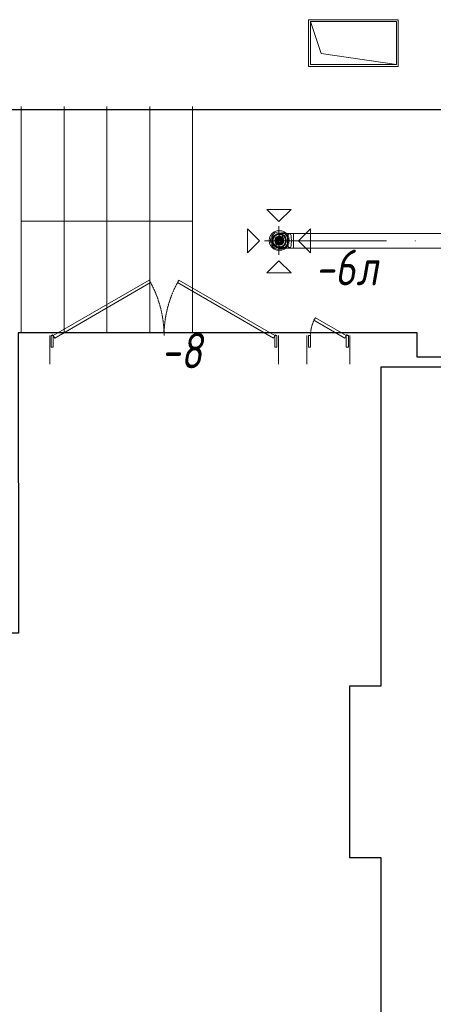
# Model space of a CAD drawing. Header units: millimetres. Extents: x -521669 to 178656, y -69521 to 560843.
# Tile 19 of 256: x -504897 to -502002, y 534855 to 541734. Entities that reach past the tile are written whole.
import ezdxf

# ---------------------------------------------------------------- set-up
doc = ezdxf.new("R2010")
doc.units = ezdxf.units.MM
doc.linetypes.add('-D1-02х01', pattern=[3, 2, -1])
doc.layers.get('Defpoints').update_dxf_attribs({"color": 31})
for name, color, linetype, lineweight in [('A-DOOR', 7, 'Continuous', 5), ('A-DOOR-IDEN', 7, 'Continuous', 9), ('S-STRS', 7, 'Continuous', 5)]:
    doc.layers.add(name, color=color, linetype=linetype, lineweight=lineweight)
doc.layers.add('PDF8_Воздуховоды', color=3, linetype='Continuous')
doc.layers.add('PDF8_Изоляция', color=7, linetype='Continuous')
doc.layers.add('pol', color=7, linetype='Continuous', lineweight=15, true_color=0x738991)
doc.styles.add('fl_iso paper', font='isocpeur.ttf', dxfattribs={"width": 0.8, "oblique": 10})

# ---------------------------------------------------------------- blocks, each defined once
blk = doc.blocks.new('yuyuiiooi')
at = {"layer": 'PDF8_Воздуховоды', "transparency": 33554559}
blk.add_hatch(color=5, dxfattribs=at).paths.add_polyline_path([(17710.771584, 19759.531968), (17710.771584, 19763.764944), (17706.538608, 19763.764944), (17702.305632, 19759.531968), (17706.538608, 19755.298992), (17710.771584, 19755.298992)])
blk.add_hatch(color=5, dxfattribs=at).paths.add_polyline_path([(17710.771584, 19759.531968), (17710.771584, 19763.764944), (17706.538608, 19763.764944), (17702.305632, 19759.531968), (17706.538608, 19755.298992), (17710.771584, 19755.298992)])
at = {"layer": 'PDF8_Воздуховоды', "color": 5, "lineweight": 18}
for points in [[(16974.23376, 20991.327984), (17575.316352, 20991.327984), (17050.427328, 21067.521552), (16974.23376, 21291.86928)], [(16669.459488, 19979.64672), (16754.119008, 19894.9872), (16838.778528, 19979.64672)], [(16534.004256, 19844.191488), (16618.663776, 19759.531968), (16534.004256, 19674.872448)], [(16974.23376, 19844.191488), (16889.57424, 19759.531968), (16974.23376, 19674.872448)], [(16754.119008, 19708.736256), (16762.58496, 19712.969232), (16775.283888, 19712.969232), (16783.74984, 19717.202208), (16787.982816, 19725.66816), (16796.448768, 19734.134112), (16800.681744, 19742.600064), (16804.91472, 19751.066016), (16804.91472, 19759.531968), (16804.91472, 19772.230896), (16800.681744, 19780.696848), (16796.448768, 19789.1628), (16787.982816, 19797.628752), (16783.74984, 19801.861728), (16775.283888, 19806.094704), (16762.58496, 19810.32768), (16754.119008, 19810.32768), (16745.653056, 19810.32768), (16737.187104, 19806.094704), (16728.721152, 19801.861728), (16720.2552, 19797.628752), (16711.789248, 19789.1628), (16707.556272, 19780.696848), (16703.323296, 19772.230896), (16703.323296, 19759.531968), (16703.323296, 19751.066016), (16707.556272, 19742.600064), (16711.789248, 19734.134112), (16720.2552, 19725.66816), (16728.721152, 19717.202208), (16737.187104, 19712.969232), (16745.653056, 19712.969232)], [(16779.516864, 19708.736256), (16787.982816, 19712.969232), (16796.448768, 19712.969232), (16800.681744, 19717.202208), (16809.147696, 19725.66816), (16813.380672, 19742.600064), (16817.613648, 19759.531968), (16813.380672, 19780.696848), (16809.147696, 19797.628752), (16800.681744, 19801.861728), (16796.448768, 19806.094704), (16787.982816, 19810.32768), (16779.516864, 19810.32768), (16775.283888, 19810.32768), (16766.817936, 19806.094704), (16762.58496, 19801.861728), (16754.119008, 19797.628752), (16745.653056, 19780.696848), (16745.653056, 19759.531968), (16745.653056, 19742.600064), (16754.119008, 19725.66816), (16762.58496, 19717.202208), (16766.817936, 19712.969232), (16775.283888, 19712.969232)], [(16826.0796, 19708.736256), (16830.312576, 19712.969232), (16834.545552, 19712.969232), (16838.778528, 19725.66816), (16838.778528, 19742.600064), (16843.011504, 19759.531968), (16838.778528, 19780.696848), (16838.778528, 19797.628752), (16834.545552, 19806.094704), (16830.312576, 19810.32768), (16826.0796, 19810.32768), (16821.846624, 19806.094704), (16817.613648, 19797.628752), (16813.380672, 19780.696848), (16813.380672, 19759.531968), (16813.380672, 19742.600064), (16817.613648, 19725.66816), (16821.846624, 19712.969232), (16826.0796, 19712.969232)], [(18561.59976, 19810.32768), (16855.710432, 19810.32768), (16855.710432, 19708.736256), (18561.59976, 19708.736256)], [(16855.710432, 19708.736256), (16855.710432, 19759.531968), (16855.710432, 19810.32768), (16855.710432, 19759.531968)], [(16855.710432, 19759.531968), (17507.588736, 19759.531968)], [(16669.459488, 19535.18424), (16754.119008, 19619.84376), (16838.778528, 19535.18424)]]:
    blk.add_lwpolyline(points, close=True, dxfattribs=at)
for points in [[(17575.316352, 20991.327984), (17575.316352, 21291.86928), (16974.23376, 21291.86928)], [(16754.119008, 19662.17352), (16754.119008, 19861.123392)], [(16652.527584, 19759.531968), (16855.710432, 19759.531968), (16754.119008, 19759.531968)], [(16855.710432, 19810.32768), (16826.0796, 19810.32768), (16779.516864, 19810.32768), (16754.119008, 19810.32768)], [(16754.119008, 19708.736256), (16779.516864, 19708.736256), (16826.0796, 19708.736256), (16855.710432, 19708.736256)]]:
    blk.add_lwpolyline(points, dxfattribs=at)
for points in [[(16686.391392, 19761.648456, 1.00000711), (16826.078607, 19761.648456, 1.0000071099)], [(16694.857344, 19761.648456, 1.0000151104), (16817.611793, 19761.648456, 1.0000151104)], [(16756.235496, 19806.094704, 0.9999805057), (16756.235496, 19717.200475, 0.9999805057)], [(16756.235496, 19793.395776, 0.9999922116), (16756.235496, 19729.900641, 0.9999922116)], [(16756.235496, 19789.1628, 0.999997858), (16756.235496, 19734.133994, 0.9999978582)], [(16756.235496, 19784.929824, 1.000007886), (16756.235496, 19738.367455, 1.0000078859)], [(16756.235496, 19780.696848, 1.0000195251), (16756.235496, 19742.600808, 1.0000195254)], [(16756.235496, 19776.463872, 1.0000414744), (16756.235496, 19746.834269, 1.0000414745)], [(16756.235496, 19772.230896, 1.0000758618), (16756.235496, 19751.067621, 1.0000758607)]]:
    blk.add_lwpolyline(points, format="xyb", close=True, dxfattribs=at)
for points in [[(16756.235496, 19759.531968, 1.0000078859), (16756.235496, 19712.969599, -0.4142132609), (16707.556272, 19761.648456, -0.4142132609), (16756.235496, 19810.32768, 0.9999772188), (16756.235496, 19712.967014, 0.9999772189), (16756.235496, 19810.329898, -1.0000078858), (16756.235496, 19763.764944)], [(16756.235496, 19712.969232, 0.4142132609), (16804.91472, 19761.648456, 0.4142132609), (16756.235496, 19810.32768)]]:
    blk.add_lwpolyline(points, format="xyb", dxfattribs=at)
for centre, radius, start, end in [((16756.235993, 19761.648953), 69.843607, 359.9995926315, 180.0004073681), ((16756.236423, 19761.649383), 61.377225, 359.9991342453, 180.0008657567), ((16756.234387, 19761.647347), 48.680333, 0.0013052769, 179.9986947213), ((16756.234387, 19761.647347), 48.680333, 0.0013052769, 179.9986947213), ((16756.234387, 19761.647347), 48.680333, 0.0013052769, 179.9986947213), ((16756.234387, 19761.647347), 48.680333, 0.0013052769, 179.9986947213), ((16756.234387, 19761.647347), 48.680333, 0.0013052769, 179.9986947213), ((16756.234999, 19761.647959), 69.843607, 179.9995926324, 0.0004073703), ((16756.234569, 19761.647529), 61.377225, 179.9991342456, 0.0008657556), ((16756.236605, 19761.649565), 48.680333, 180.0013052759, 359.9986947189), ((16756.236605, 19761.649565), 48.680333, 180.0013052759, 359.9986947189), ((16756.236605, 19761.649565), 48.680333, 180.0013052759, 359.9986947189), ((16756.236605, 19761.649565), 48.680333, 180.0013052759, 359.9986947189), ((16756.236605, 19761.649565), 48.680333, 180.0013052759, 359.9986947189), ((16756.235312, 19761.64864), 23.281184, 89.9995481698, 270.0004518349), ((16756.23568, 19761.648272), 23.281184, 269.9995481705, 90.0004518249)]:
    blk.add_arc(centre, radius, start, end, dxfattribs=at)
at = {"layer": 'PDF8_Изоляция', "color": 5, "lineweight": 18}
blk.add_lwpolyline([(16961.534832, 21304.568208), (16961.534832, 20978.629056), (17588.01528, 20978.629056), (17588.01528, 21304.568208)], close=True, dxfattribs=at)
blk = doc.blocks.new('A_MEQ_DoorWall - ОВ-7419816-50_AS_M_L35')
at = {"layer": 'A-DOOR'}
for p, q in [((21.2, 487.5), (-650, 100)), ((31.2, 470.2), (21.2, 487.5)), ((218.8, 470.2), (228.8, 487.5)), ((228.8, 487.5), (900, 100)), ((-640, 82.7), (31.2, 470.2)), ((890, 82.7), (218.8, 470.2)), ((-675, 100), (-675, -100)), ((-650, 100), (-665, 100)), ((-665, 100), (-665, 20)), ((-650, 20), (-650, 100)), ((-650, 100), (-640, 82.7)), ((900, 100), (890, 82.7)), ((915, 100), (900, 100)), ((900, 100), (900, 20)), ((915, 20), (915, 100)), ((925, 100), (925, -100)), ((-665, 20), (-650, 20)), ((900, 20), (915, 20))]:
    blk.add_line(p, q, dxfattribs=at)
at = {"layer": 'A-DOOR', "linetype": '-D1-02х01'}
for centre, start, end in [((-650, 100), 360, 30), ((900, 100), 150, 180)]:
    blk.add_arc(centre, 775, start, end, dxfattribs=at)
at = {"layer": 'A-DOOR'}
for centre in [(-655, 100), (905, 100)]:
    blk.add_arc(centre, 5, 0, 180, dxfattribs=at)
blk = doc.blocks.new('A_MEQ_DoorWall - ОВ-7394764-50_AS_M_L35')
at = {"layer": 'A-DOOR'}
for p, q in [((-25, -100), (-25, 100)), ((275, -100), (275, 100)), ((-15, -20), (0, -20)), ((-15, -100), (-15, -20)), ((0, -20), (0, -100)), ((250, -20), (265, -20)), ((250, -100), (250, -20)), ((265, -20), (265, -100)), ((0, -100), (-15, -100)), ((0, -100), (10, -82.7)), ((216.5, -225), (0, -100)), ((10, -82.7), (226.5, -207.7)), ((265, -100), (250, -100)), ((226.5, -207.7), (216.5, -225))]:
    blk.add_line(p, q, dxfattribs=at)
blk.add_arc((-5, -100), 5, 180, 0, dxfattribs=at)
at = {"layer": 'A-DOOR', "linetype": '-D1-02х01'}
blk.add_arc((0, -100), 250, 330, 0, dxfattribs=at)

msp = doc.modelspace()

# ---------------------------------------------------------------- linework, layer by layer
at = {"layer": 'Defpoints'}
msp.add_lwpolyline([(-511115.7, 541107.2), (-507256.5, 541107.2), (-507256.5, 541107.2), (-507256.5, 541277.2), (-505966.5, 541277.2), (-505966.5, 541107.2), (-505966.5, 541107.2), (-494656.5, 541107.2), (-491456.5, 541107.2), (-491456.5, 540877.2), (-491456.5, 540877.2), (-491460.9, 539377.2), (-492886.5, 539377.2), (-492886.5, 539547.2), (-500156.5, 539547.2), (-500156.5, 539377.2), (-502116.5, 539377.2), (-502116.5, 539547.2), (-504907.3, 539547.2), (-504905.7, 537447.2), (-506516.5, 537447.2), (-506516.5, 539547.2), (-511166.5, 539547.2)], dxfattribs=at)
for points in [[(-511115.7, 541107.2), (-505786.5, 541107.2), (-505786.5, 541107.2), (-504736.5, 541107.2), (-504736.5, 541107.2), (-494656.5, 541107.2), (-491456.5, 541107.2), (-491456.5, 540877.2), (-491456.5, 540877.2), (-491460.9, 539377.2), (-492886.5, 539377.2), (-492886.5, 539547.2), (-500156.5, 539547.2), (-500156.5, 539377.2), (-502116.5, 539377.2), (-502116.5, 539547.2), (-504907.3, 539547.2), (-504905.7, 537447.2), (-506516.5, 537447.2), (-506516.5, 539547.2), (-511166.5, 539547.2), (-511166.5, 541107.2), (-511115.7, 541107.2)], [(-502366.5, 539309.4), (-499906.5, 539309.4), (-499906.5, 536839.4), (-499686.5, 536839.4), (-499686.5, 535989.4), (-499906.5, 535989.4), (-499906.5, 534769.4), (-499686.5, 534769.4), (-499686.5, 533919.4), (-499906.5, 533919.4), (-499906.5, 532699.4), (-499706.5, 532699.4), (-499706.5, 531849.4), (-499906.5, 531849.4), (-499906.5, 530399.4), (-502366.5, 530399.4), (-502366.5, 532979.4), (-502586.5, 532979.4), (-502586.5, 534179.4), (-502366.5, 534179.4), (-502366.5, 535879.4), (-502586.5, 535879.4), (-502586.5, 537079.4), (-502366.5, 537079.4)]]:
    msp.add_lwpolyline(points, close=True, dxfattribs=at)
at = {"layer": 'pol'}
for points in [[(-504886.5, 541127.2), (-504886.5, 540326.6), (-504586.5, 540326.6), (-504586.5, 541127.2)], [(-504586.5, 541127.2), (-504586.5, 540326.6), (-504286.5, 540326.6), (-504286.5, 541127.2)], [(-504286.5, 541127.2), (-504286.5, 540326.6), (-503986.5, 540326.6), (-503986.5, 541127.2)], [(-503986.5, 541127.2), (-503986.5, 540326.6), (-503686.5, 540326.6), (-503686.5, 541127.2)]]:
    msp.add_lwpolyline(points, dxfattribs=at)
for points in [[(-504586.5, 540326.6), (-504586.5, 539547.2), (-504886.5, 539547.2), (-504886.5, 540326.6)], [(-504286.5, 540326.6), (-504286.5, 539547), (-504586.5, 539547), (-504586.5, 540326.6)], [(-503986.5, 540326.6), (-503986.5, 539547), (-504286.5, 539547), (-504286.5, 540326.6)], [(-503686.5, 540326.6), (-503686.5, 539547), (-503986.5, 539547), (-503986.5, 540326.6)]]:
    msp.add_lwpolyline(points, close=True, dxfattribs=at)
at = {"layer": 'S-STRS'}
for p, q in [((-504586.5, 539570.5), (-504586.5, 541107.2)), ((-504586.5, 539570.5), (-504586.5, 541107.2)), ((-504286.5, 539743.7), (-504286.5, 541107.2)), ((-504286.5, 539743.7), (-504286.5, 541107.2)), ((-503986.5, 539908.1), (-503986.5, 541107.2)), ((-503986.5, 539908.1), (-503986.5, 541107.2)), ((-503686.5, 539859.2), (-503686.5, 541107.2)), ((-503686.5, 539859.2), (-503686.5, 541107.2))]:
    msp.add_line(p, q, dxfattribs=at)

# ---------------------------------------------------------------- block references
msp.add_blockref('yuyuiiooi', (-519836.5, 520429.4))
at = {"layer": 'A-DOOR', "color": 8, "true_color": 0x7f7f7f}
msp.add_blockref('A_MEQ_DoorWall - ОВ-7419816-50_AS_M_L35', (-504011.5, 539427.2), dxfattribs=at)
at = {"layer": 'A-DOOR', "color": 8, "true_color": 0x7f7f7f, "rotation": 180}
msp.add_blockref('A_MEQ_DoorWall - ОВ-7394764-50_AS_M_L35', (-502611.5, 539427.2), dxfattribs=at)

# ---------------------------------------------------------------- texts
at = {"layer": 'A-DOOR-IDEN', "lineweight": 5, "char_height": 250, "attachment_point": 1, "style": 'fl_iso paper'}
for s, insert, width in [('-6', (-502827.5, 540128.3), 372.785), ('л', (-502541.4, 540128.3), 150.316), ('-8', (-503906, 539548.3), 228.481)]:
    msp.add_mtext(s, dxfattribs=dict(at, insert=insert, width=width))

doc.saveas('drawing.dxf')
